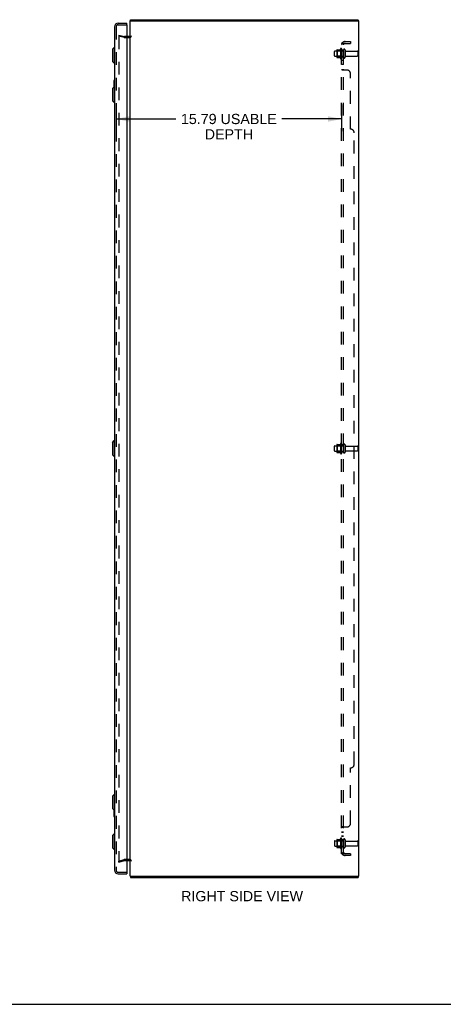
# Model space of a CAD drawing. Header units: inches. Extents: x 0 to 162, y 0 to 105.
# Tile 4 of 6: x 84 to 114, y 0 to 69. Entities that reach past the tile are written whole.
import ezdxf

# ---------------------------------------------------------------- set-up
doc = ezdxf.new("R2010")
doc.units = ezdxf.units.IN
doc.header["$LTSCALE"] = 8.904762
doc.header["$MEASUREMENT"] = 0
doc.linetypes.add('HIDDEN', pattern=[0.2, 0.1, -0.1])
doc.layers.get('0').update_dxf_attribs({"linetype": 'CONTINUOUS'})
for name, color, linetype in [('DEFAULT_2', 8, 'HIDDEN'), ('DIMENSIONS', 7, 'CONTINUOUS'), ('DOOR_ASSEMBLY', 7, 'CONTINUOUS'), ('SUBPANEL', 7, 'CONTINUOUS')]:
    doc.layers.add(name, color=color, linetype=linetype)
doc.styles.get("Standard").update_dxf_attribs({"font": 'arial.ttf'})
doc.dimstyles.new('DIMSTYLE_1', dxfattribs={"dimtxt": 0.714286, "dimasz": 0.952381, "dimexe": 0.09, "dimexo": 0.07, "dimgap": 0.0375, "dimtad": 0, "dimtih": 1, "dimtoh": 1, "dimzin": 4, "dimdsep": 46, "dimtxsty": 'Standard', "dimblk": '_FILLED', "dimblk1": '_FILLED', "dimblk2": '_FILLED', "dimcen": 0.09, "dimadec": 3, "dimazin": 1, "dimtfac": 1, "dimtdec": 3, "dimtofl": 0, "dimtmove": 0, "dimatfit": 3, "dimldrblk": '_FILLED', "dimfxl": 0, "dimtolj": 1, "dimtzin": 4, "dimarcsym": 0})

# ---------------------------------------------------------------- blocks, each defined once
blk = doc.blocks.new('_FILLED')
at = {"color": 0, "linetype": 'ByBlock'}
blk.add_solid([(0, 0), (-1, 0.2), (-1, -0.2)], dxfattribs=at)
blk = doc.blocks.new('*D6')
at = {"layer": 'DIMENSIONS', "color": 2, "linetype": 'Continuous'}
for p, q in [((90.624, 62.906), (90.624, 61.079)), ((106.417, 62.943), (106.417, 61.079)), ((90.624, 61.936), (94.812, 61.936)), ((106.417, 61.936), (102.229, 61.936))]:
    blk.add_line(p, q, dxfattribs=at)
at = {"layer": 'DIMENSIONS', "color": 2, "linetype": 'Continuous', "xscale": 0.9523809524, "yscale": 0.9523809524, "zscale": 0.9523809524, "rotation": 180}
blk.add_blockref('_FILLED', (90.624, 61.936), dxfattribs=at)
at = {"layer": 'DIMENSIONS', "color": 2, "linetype": 'Continuous', "xscale": 0.9523809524, "yscale": 0.9523809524, "zscale": 0.9523809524}
blk.add_blockref('_FILLED', (106.417, 61.936), dxfattribs=at)
at = {"layer": 'DIMENSIONS', "color": 2, "linetype": 'Continuous', "insert": (98.52, 62.293), "char_height": 0.71429, "width": 6.70207, "attachment_point": 2, "line_spacing_factor": 0.9}
blk.add_mtext('15.79 USABLE\\PDEPTH', dxfattribs=at)

msp = doc.modelspace()

# ---------------------------------------------------------------- linework, layer by layer
at = {"color": 7, "linetype": 'Continuous'}
for p, q in [((91.64, 68.806), (91.64, 68.881)), ((107.564, 68.806), (107.564, 68.881)), ((91.617, 68.806), (91.729, 68.806)), ((107.614, 68.806), (107.517, 68.806)), ((91.617, 8.956), (91.72, 8.956)), ((91.64, 8.956), (91.64, 8.881)), ((107.517, 8.956), (107.614, 8.956)), ((107.564, 8.956), (107.564, 8.881)), ((0, 0), (161.905, 0))]:
    msp.add_line(p, q, dxfattribs=at)
at = {"color": 3, "linetype": 'Continuous'}
for p, q in [((91.64, 68.881), (107.564, 68.881)), ((91.617, 8.956), (91.617, 68.806)), ((91.617, 68.806), (91.617, 68.806)), ((91.729, 68.806), (107.507, 68.806)), ((107.614, 68.806), (107.617, 68.806)), ((107.617, 8.956), (107.617, 68.806)), ((91.575, 67.706), (91.374, 67.706)), ((91.374, 10.056), (91.575, 10.056)), ((91.617, 8.956), (91.617, 8.956)), ((91.729, 8.956), (107.507, 8.956)), ((107.614, 8.956), (107.617, 8.956)), ((91.64, 8.881), (107.564, 8.881))]:
    msp.add_line(p, q, dxfattribs=at)
for points in [[(107.507, 68.806), (107.517, 68.804), (107.526, 68.803), (107.536, 68.801), (107.545, 68.8), (107.554, 68.799), (107.562, 68.799), (107.57, 68.798), (107.577, 68.798)], [(107.577, 68.798), (107.584, 68.798), (107.59, 68.799), (107.596, 68.799), (107.601, 68.8), (107.605, 68.801), (107.609, 68.803), (107.612, 68.804), (107.614, 68.806)]]:
    msp.add_lwpolyline(points, dxfattribs=at)
at = {"color": 7, "linetype": 'Continuous'}
msp.add_lwpolyline([(107.537, 68.801), (107.537, 68.801), (107.538, 68.802), (107.54, 68.804), (107.541, 68.806)], dxfattribs=at)
at = {"color": 3, "linetype": 'Continuous'}
for centre, radius, start, end in [((91.734, 68.764), 0.117, 143.48265, 158.95735), ((91.575, 67.748), 0.042, 270, 360), ((91.575, 10.014), 0.042, 0, 90), ((91.734, 8.998), 0.117, 201.04265, 216.51735)]:
    msp.add_arc(centre, radius, start, end, dxfattribs=at)
at = {"layer": 'DEFAULT_2', "color": 8, "linetype": 'HIDDEN'}
for p, q in [((90.824, 67.81), (90.804, 67.738)), ((91.19, 67.634), (90.804, 67.738)), ((90.804, 67.711), (90.804, 67.708)), ((90.804, 67.708), (90.804, 10.054)), ((90.824, 67.728), (90.822, 67.728)), ((90.824, 67.81), (91.21, 67.707)), ((91.374, 67.706), (91.216, 67.706)), ((91.216, 67.631), (91.575, 67.631)), ((106.347, 66.862), (106.347, 66.15)), ((106.417, 66.84), (106.417, 66.172)), ((105.917, 66.349), (105.917, 66.664)), ((105.947, 66.694), (106.542, 66.694)), ((105.947, 66.319), (106.542, 66.319)), ((106.081, 66.762), (106.081, 66.25)), ((106.101, 66.69), (106.081, 66.71)), ((106.101, 66.323), (106.081, 66.303)), ((106.092, 66.784), (106.319, 66.784)), ((106.092, 66.229), (106.319, 66.229)), ((106.101, 66.69), (106.101, 66.323)), ((106.397, 66.69), (106.101, 66.69)), ((106.397, 66.323), (106.101, 66.323)), ((106.397, 66.69), (106.417, 66.71)), ((106.397, 66.69), (106.397, 66.323)), ((106.397, 66.323), (106.417, 66.303)), ((106.542, 66.764), (106.542, 66.249)), ((106.652, 66.764), (106.652, 66.249)), ((106.714, 66.671), (107.512, 66.671)), ((106.714, 66.341), (107.512, 66.341)), ((107.542, 66.641), (107.542, 66.371)), ((105.917, 38.724), (105.917, 39.039)), ((105.947, 39.069), (106.542, 39.069)), ((105.947, 38.694), (106.542, 38.694)), ((106.081, 39.137), (106.081, 38.625)), ((106.101, 39.065), (106.081, 39.085)), ((106.101, 38.698), (106.081, 38.678)), ((106.092, 39.159), (106.319, 39.159)), ((106.092, 38.604), (106.319, 38.604)), ((106.397, 39.065), (106.101, 39.065)), ((106.101, 39.065), (106.101, 38.698)), ((106.397, 38.698), (106.101, 38.698)), ((106.347, 39.237), (106.347, 38.525)), ((106.397, 39.065), (106.417, 39.085)), ((106.397, 39.065), (106.397, 38.698)), ((106.397, 38.698), (106.417, 38.678)), ((106.417, 39.215), (106.417, 38.547)), ((106.542, 39.139), (106.542, 38.624)), ((106.652, 39.139), (106.652, 38.624)), ((106.714, 39.046), (107.512, 39.046)), ((106.714, 38.716), (107.512, 38.716)), ((107.542, 39.016), (107.542, 38.746)), ((105.917, 11.414), (105.917, 11.099)), ((105.947, 11.444), (106.542, 11.444)), ((105.947, 11.069), (106.542, 11.069)), ((106.081, 11.512), (106.081, 11)), ((106.101, 11.44), (106.081, 11.46)), ((106.101, 11.073), (106.081, 11.053)), ((106.092, 11.534), (106.319, 11.534)), ((106.397, 11.44), (106.101, 11.44)), ((106.101, 11.44), (106.101, 11.073)), ((106.397, 11.073), (106.101, 11.073)), ((106.347, 11.612), (106.347, 10.9)), ((106.397, 11.44), (106.417, 11.46)), ((106.397, 11.44), (106.397, 11.073)), ((106.397, 11.073), (106.417, 11.053)), ((106.417, 11.59), (106.417, 10.922)), ((106.542, 11.514), (106.542, 10.999)), ((106.652, 11.514), (106.652, 10.999)), ((106.714, 11.421), (107.512, 11.421)), ((106.714, 11.091), (107.512, 11.091)), ((107.542, 11.391), (107.542, 11.121)), ((106.092, 10.979), (106.319, 10.979)), ((90.804, 10.024), (91.19, 10.128)), ((90.824, 9.952), (90.804, 10.024)), ((90.824, 9.952), (91.21, 10.055)), ((91.575, 10.131), (91.216, 10.131)), ((91.216, 10.056), (91.374, 10.056))]:
    msp.add_line(p, q, dxfattribs=at)
for points in [[(90.822, 67.728), (90.82, 67.728), (90.818, 67.727), (90.816, 67.727), (90.814, 67.725), (90.812, 67.724), (90.81, 67.723), (90.809, 67.721), (90.807, 67.719), (90.806, 67.717), (90.805, 67.715), (90.805, 67.713), (90.804, 67.711)], [(90.828, 67.728), (90.826, 67.728), (90.824, 67.728), (90.824, 67.728)], [(90.804, 10.054), (90.804, 10.051), (90.805, 10.049), (90.805, 10.047)], [(90.824, 10.034), (90.822, 10.034), (90.82, 10.034), (90.818, 10.035), (90.816, 10.036), (90.814, 10.037), (90.812, 10.038), (90.81, 10.039), (90.809, 10.041), (90.807, 10.043), (90.806, 10.045), (90.805, 10.047)], [(90.828, 10.034), (90.826, 10.034), (90.824, 10.034), (90.824, 10.034)]]:
    msp.add_lwpolyline(points, dxfattribs=at)
for centre, radius, start, end in [((91.216, 67.731), 0.1, 255, 270), ((91.216, 67.731), 0.025, 255, 270), ((91.575, 67.748), 0.117, 270, 360), ((106.947, 66.506), 0.698, 149.33687, 156.03207), ((106.379, 66.84), 0.0384, 0, 145.55034), ((106.597, 66.764), 0.055, 0, 180), ((105.947, 66.664), 0.03, 90, 180), ((105.947, 66.349), 0.03, 180, 270), ((106.222, 66.762), 0.141, 174.79195, 180), ((106.222, 66.25), 0.141, 180, 185.20805), ((106.092, 66.774), 0.01, 90, 174.80617), ((106.092, 66.239), 0.01, 185.19383, 270), ((106.3, 66.794), 0.01, 270, 336.03207), ((106.3, 66.219), 0.01, 23.96793, 90), ((106.947, 66.506), 0.698, 203.96793, 210.66313), ((106.379, 66.172), 0.0384, 214.44966, 360), ((106.597, 66.249), 0.055, 180, 360), ((106.714, 66.734), 0.0625, 180, 270), ((106.714, 66.279), 0.0625, 90, 180), ((107.512, 66.641), 0.03, 0, 90), ((107.512, 66.371), 0.03, 270, 360), ((105.947, 39.039), 0.03, 90, 180), ((105.947, 38.724), 0.03, 180, 270), ((106.222, 39.137), 0.141, 174.79195, 180), ((106.222, 38.625), 0.141, 180, 185.20805), ((106.092, 39.149), 0.01, 90, 174.80617), ((106.092, 38.614), 0.01, 185.19383, 270), ((106.3, 39.169), 0.01, 270, 336.03207), ((106.3, 38.594), 0.01, 23.96793, 90), ((106.947, 38.881), 0.698, 149.33687, 156.03207), ((106.947, 38.881), 0.698, 203.96793, 210.66313), ((106.379, 39.215), 0.0384, 0, 145.55034), ((106.597, 39.139), 0.055, 0, 180), ((106.597, 38.624), 0.055, 180, 360), ((106.714, 39.109), 0.0625, 180, 270), ((106.714, 38.654), 0.0625, 90, 180), ((107.512, 39.016), 0.03, 0, 90), ((107.512, 38.746), 0.03, 270, 360), ((106.379, 38.547), 0.0384, 214.44966, 360), ((105.947, 11.414), 0.03, 90, 180), ((105.947, 11.099), 0.03, 180, 270), ((106.222, 11.512), 0.141, 174.79195, 180), ((106.092, 11.524), 0.01, 90, 174.80617), ((106.3, 11.544), 0.01, 270, 336.03207), ((106.947, 11.256), 0.698, 149.33687, 156.03207), ((106.379, 11.59), 0.0384, 0, 145.55034), ((106.597, 11.514), 0.055, 0, 180), ((106.714, 11.484), 0.0625, 180, 270), ((106.714, 11.029), 0.0625, 90, 180), ((107.512, 11.391), 0.03, 0, 90), ((107.512, 11.121), 0.03, 270, 360), ((106.222, 11), 0.141, 180, 185.20805), ((106.092, 10.989), 0.01, 185.19383, 270), ((106.3, 10.969), 0.01, 23.96793, 90), ((106.947, 11.256), 0.698, 203.96793, 210.66313), ((106.379, 10.922), 0.0384, 214.44966, 360), ((106.597, 10.999), 0.055, 180, 360), ((91.216, 10.031), 0.1, 90, 105), ((91.216, 10.031), 0.025, 90, 105), ((91.575, 10.014), 0.117, 0, 90)]:
    msp.add_arc(centre, radius, start, end, dxfattribs=at)
at = {"layer": 'DOOR_ASSEMBLY', "color": 3, "linetype": 'Continuous'}
for p, q in [((90.52, 68.385), (90.52, 9.378)), ((90.766, 68.631), (91.374, 68.631)), ((91.374, 68.512), (91.374, 9.25)), ((90.766, 9.131), (91.374, 9.131))]:
    msp.add_line(p, q, dxfattribs=at)
at = {"layer": 'DOOR_ASSEMBLY', "color": 8, "linetype": 'HIDDEN'}
for p, q in [((90.624, 68.385), (90.624, 9.378)), ((90.766, 68.527), (91.359, 68.527)), ((90.766, 9.235), (91.359, 9.235))]:
    msp.add_line(p, q, dxfattribs=at)
at = {"layer": 'DOOR_ASSEMBLY', "color": 7, "linetype": 'Continuous'}
for p, q in [((91.374, 68.527), (91.359, 68.527)), ((91.374, 68.527), (91.374, 68.631)), ((90.362, 66.814), (90.481, 66.932)), ((90.481, 66.932), (90.481, 65.83)), ((90.481, 66.932), (90.52, 66.932)), ((90.362, 66.814), (90.362, 65.948)), ((90.362, 65.948), (90.481, 65.83)), ((90.481, 65.83), (90.52, 65.83)), ((90.362, 64.064), (90.481, 64.182)), ((90.362, 64.064), (90.362, 63.198)), ((90.46, 64.616), (90.46, 64.162)), ((90.52, 64.631), (90.475, 64.631)), ((90.481, 64.182), (90.481, 63.08)), ((90.481, 64.182), (90.52, 64.182)), ((90.507, 64.531), (90.507, 64.182)), ((90.362, 63.198), (90.481, 63.08)), ((90.481, 63.08), (90.52, 63.08)), ((90.362, 39.314), (90.481, 39.432)), ((90.362, 39.314), (90.362, 38.448)), ((90.481, 39.432), (90.481, 38.33)), ((90.481, 39.432), (90.52, 39.432)), ((90.362, 38.448), (90.481, 38.33)), ((90.481, 38.33), (90.52, 38.33)), ((90.362, 14.564), (90.481, 14.682)), ((90.362, 14.564), (90.362, 13.698)), ((90.481, 14.682), (90.52, 14.682)), ((90.481, 14.682), (90.481, 13.58)), ((90.362, 13.698), (90.481, 13.58)), ((90.46, 13.601), (90.46, 13.146)), ((90.475, 13.131), (90.52, 13.131)), ((90.481, 13.58), (90.52, 13.58)), ((90.507, 13.58), (90.507, 13.231)), ((90.362, 11.814), (90.481, 11.932)), ((90.362, 11.814), (90.362, 10.948)), ((90.481, 11.932), (90.52, 11.932)), ((90.481, 11.932), (90.481, 10.83)), ((90.362, 10.948), (90.481, 10.83)), ((90.481, 10.83), (90.52, 10.83)), ((91.359, 9.235), (91.374, 9.235)), ((91.374, 9.235), (91.374, 9.131))]:
    msp.add_line(p, q, dxfattribs=at)
for points in [[(90.505, 64.567), (90.505, 64.562), (90.506, 64.556), (90.506, 64.55), (90.506, 64.544), (90.507, 64.537), (90.507, 64.531)], [(90.507, 13.231), (90.507, 13.225), (90.506, 13.219), (90.506, 13.212), (90.506, 13.206), (90.505, 13.201), (90.505, 13.195)]]:
    msp.add_lwpolyline(points, dxfattribs=at)
at = {"layer": 'DOOR_ASSEMBLY', "color": 3, "linetype": 'Continuous'}
for centre, radius, start, end in [((90.766, 68.385), 0.246, 90, 180), ((91.359, 68.512), 0.015, 0, 90), ((90.766, 9.378), 0.246, 180, 270), ((91.359, 9.25), 0.015, 270, 360)]:
    msp.add_arc(centre, radius, start, end, dxfattribs=at)
at = {"layer": 'DOOR_ASSEMBLY', "color": 8, "linetype": 'HIDDEN'}
for centre, start, end in [((90.766, 68.385), 90, 180), ((90.766, 9.378), 180, 270)]:
    msp.add_arc(centre, 0.142, start, end, dxfattribs=at)
at = {"layer": 'DOOR_ASSEMBLY', "color": 7, "linetype": 'Continuous'}
for centre, start, end in [((90.475, 64.616), 90, 180), ((90.505, 64.616), 0, 90), ((90.475, 13.146), 180, 270), ((90.505, 13.146), 270, 360)]:
    msp.add_arc(centre, 0.015, start, end, dxfattribs=at)
at = {"layer": 'SUBPANEL', "color": 8, "linetype": 'HIDDEN'}
for p, q in [((106.417, 10.537), (106.417, 67.225)), ((106.542, 67.225), (106.417, 67.225)), ((106.471, 67.263), (106.567, 67.184)), ((106.496, 67.222), (106.497, 67.222)), ((106.497, 67.222), (106.499, 67.222)), ((106.499, 67.222), (106.5, 67.221)), ((106.5, 67.221), (106.501, 67.221)), ((106.501, 67.221), (106.503, 67.22)), ((106.503, 67.22), (106.504, 67.22)), ((106.504, 67.22), (106.506, 67.219)), ((106.506, 67.219), (106.508, 67.219)), ((106.508, 67.219), (106.509, 67.218)), ((106.509, 67.218), (106.511, 67.218)), ((106.542, 10.537), (106.542, 67.225)), ((106.542, 67.205), (106.542, 67.205)), ((106.654, 67.35), (107.042, 67.35)), ((106.654, 67.225), (107.042, 67.225)), ((107.042, 67.35), (107.042, 67.225)), ((106.542, 66.756), (106.417, 66.756)), ((106.542, 66.256), (106.417, 66.256)), ((106.542, 66.028), (106.417, 66.028)), ((106.542, 65.747), (106.417, 65.747)), ((106.417, 65.384), (106.417, 65.385)), ((106.542, 65.385), (106.417, 65.385)), ((106.418, 65.381), (106.417, 65.382)), ((106.422, 65.375), (106.42, 65.377)), ((106.471, 65.35), (106.469, 65.351)), ((106.792, 65.35), (106.471, 65.35)), ((106.568, 65.357), (106.567, 65.358)), ((107.042, 61.225), (107.042, 65.1)), ((107.292, 16.787), (107.292, 60.975)), ((106.542, 39.131), (106.417, 39.131)), ((106.542, 38.631), (106.417, 38.631)), ((107.042, 12.662), (107.042, 16.537)), ((106.464, 12.408), (106.461, 12.406)), ((106.469, 12.411), (106.467, 12.409)), ((106.471, 12.412), (106.792, 12.412)), ((106.567, 12.412), (106.568, 12.411)), ((106.542, 12.377), (106.417, 12.377)), ((106.542, 12.052), (106.417, 12.052)), ((106.542, 12.015), (106.417, 12.015)), ((106.542, 11.771), (106.417, 11.771)), ((106.542, 11.734), (106.417, 11.734)), ((106.542, 12.38), (106.542, 12.378)), ((106.542, 11.506), (106.417, 11.506)), ((106.542, 11.006), (106.417, 11.006)), ((106.542, 10.537), (106.417, 10.537)), ((106.471, 10.499), (106.567, 10.578)), ((107.042, 10.537), (106.654, 10.537)), ((107.042, 10.412), (106.654, 10.412)), ((107.042, 10.537), (107.042, 10.412))]:
    msp.add_line(p, q, dxfattribs=at)
for points in [[(106.44, 67.245), (106.436, 67.244), (106.433, 67.242), (106.43, 67.24), (106.427, 67.239), (106.425, 67.237), (106.422, 67.235), (106.42, 67.233), (106.419, 67.231), (106.418, 67.23), (106.417, 67.228), (106.417, 67.226), (106.417, 67.225)], [(106.471, 67.263), (106.469, 67.261), (106.467, 67.259), (106.464, 67.257), (106.461, 67.255), (106.457, 67.253), (106.454, 67.251), (106.45, 67.25), (106.447, 67.248), (106.44, 67.245)], [(106.485, 67.225), (106.485, 67.225), (106.484, 67.225), (106.484, 67.225), (106.483, 67.225), (106.483, 67.225), (106.483, 67.225), (106.482, 67.225), (106.482, 67.225)], [(106.482, 67.225), (106.482, 67.225), (106.482, 67.225), (106.482, 67.225), (106.483, 67.225), (106.483, 67.225), (106.483, 67.225), (106.484, 67.225), (106.484, 67.225), (106.485, 67.225), (106.485, 67.225), (106.486, 67.224), (106.486, 67.224), (106.487, 67.224), (106.487, 67.224), (106.488, 67.224), (106.489, 67.224), (106.489, 67.224), (106.49, 67.224), (106.49, 67.224), (106.491, 67.223), (106.492, 67.223), (106.492, 67.223), (106.493, 67.223), (106.494, 67.223), (106.494, 67.223), (106.495, 67.223), (106.496, 67.222)], [(106.511, 67.218), (106.512, 67.217), (106.513, 67.217), (106.514, 67.217), (106.515, 67.216), (106.516, 67.216), (106.517, 67.216), (106.518, 67.215), (106.519, 67.215), (106.52, 67.215), (106.521, 67.214), (106.522, 67.214), (106.523, 67.214), (106.523, 67.213), (106.524, 67.213), (106.525, 67.212), (106.526, 67.212), (106.527, 67.212), (106.528, 67.211), (106.529, 67.211), (106.53, 67.21), (106.531, 67.21), (106.531, 67.21), (106.532, 67.209), (106.533, 67.209), (106.534, 67.209), (106.535, 67.208), (106.535, 67.208), (106.536, 67.207), (106.537, 67.207), (106.537, 67.207), (106.538, 67.206), (106.539, 67.206), (106.54, 67.206), (106.54, 67.205), (106.541, 67.205), (106.541, 67.205), (106.542, 67.204), (106.543, 67.204), (106.543, 67.204), (106.544, 67.203), (106.544, 67.203), (106.545, 67.203), (106.545, 67.202), (106.546, 67.202), (106.546, 67.202), (106.546, 67.202)], [(106.556, 67.201), (106.555, 67.203), (106.553, 67.206), (106.551, 67.208), (106.549, 67.21), (106.547, 67.213), (106.545, 67.215), (106.544, 67.217), (106.543, 67.219), (106.542, 67.221), (106.542, 67.223), (106.542, 67.225)], [(106.546, 67.202), (106.546, 67.202), (106.546, 67.202), (106.546, 67.202), (106.546, 67.202), (106.546, 67.202), (106.545, 67.202), (106.545, 67.203), (106.545, 67.203), (106.544, 67.203), (106.544, 67.203), (106.543, 67.204), (106.543, 67.204), (106.542, 67.205)], [(106.567, 67.184), (106.568, 67.185), (106.568, 67.185), (106.568, 67.186), (106.568, 67.187), (106.567, 67.188), (106.567, 67.189), (106.566, 67.191), (106.565, 67.192), (106.563, 67.194), (106.562, 67.196), (106.56, 67.197), (106.556, 67.201)], [(106.43, 65.37), (106.427, 65.372), (106.425, 65.373), (106.422, 65.375), (106.42, 65.377), (106.419, 65.379), (106.418, 65.381), (106.417, 65.382), (106.417, 65.384), (106.417, 65.385)], [(106.436, 65.367), (106.433, 65.368), (106.43, 65.37), (106.427, 65.372)], [(106.45, 65.361), (106.443, 65.364), (106.44, 65.365), (106.436, 65.367)], [(106.467, 65.353), (106.464, 65.355), (106.461, 65.356), (106.457, 65.358), (106.454, 65.359), (106.45, 65.361)], [(106.471, 65.35), (106.469, 65.351), (106.467, 65.353), (106.464, 65.355), (106.461, 65.356)], [(106.553, 65.372), (106.551, 65.374), (106.549, 65.375), (106.547, 65.376), (106.545, 65.378), (106.544, 65.379), (106.543, 65.381), (106.542, 65.382), (106.542, 65.384), (106.542, 65.385)], [(106.551, 65.374), (106.549, 65.375), (106.547, 65.376), (106.545, 65.378), (106.544, 65.379), (106.543, 65.381), (106.542, 65.382), (106.542, 65.384), (106.542, 65.385)], [(106.567, 65.36), (106.566, 65.361), (106.565, 65.363), (106.563, 65.364), (106.562, 65.366), (106.56, 65.367), (106.558, 65.368), (106.556, 65.37), (106.553, 65.372)], [(106.567, 65.35), (106.568, 65.352), (106.568, 65.353), (106.568, 65.355), (106.568, 65.357), (106.567, 65.358), (106.567, 65.36), (106.566, 65.361), (106.565, 65.363), (106.563, 65.364), (106.562, 65.366), (106.56, 65.367), (106.558, 65.368)], [(106.568, 65.352), (106.568, 65.353), (106.568, 65.355)], [(106.471, 12.412), (106.469, 12.411), (106.467, 12.409), (106.464, 12.408), (106.461, 12.406), (106.457, 12.404), (106.454, 12.403), (106.45, 12.401), (106.443, 12.398)], [(106.567, 12.412), (106.568, 12.411), (106.568, 12.409), (106.568, 12.407), (106.568, 12.406), (106.567, 12.404), (106.567, 12.403), (106.566, 12.401), (106.565, 12.399), (106.563, 12.398), (106.562, 12.397), (106.56, 12.395), (106.558, 12.394), (106.556, 12.393)], [(106.568, 12.409), (106.568, 12.407), (106.568, 12.406), (106.567, 12.404), (106.567, 12.403), (106.566, 12.401), (106.565, 12.399), (106.563, 12.398)], [(106.436, 12.395), (106.433, 12.394), (106.43, 12.392), (106.427, 12.391), (106.425, 12.389), (106.422, 12.387), (106.42, 12.385), (106.419, 12.383), (106.418, 12.381), (106.417, 12.38), (106.417, 12.378), (106.417, 12.377)], [(106.417, 12.38), (106.417, 12.378), (106.417, 12.377)], [(106.43, 12.392), (106.427, 12.391), (106.425, 12.389), (106.422, 12.387), (106.42, 12.385), (106.419, 12.383), (106.418, 12.381)], [(106.443, 12.398), (106.44, 12.397), (106.436, 12.395)], [(106.556, 12.393), (106.553, 12.39), (106.551, 12.389), (106.549, 12.387), (106.547, 12.386), (106.545, 12.384), (106.544, 12.383), (106.543, 12.381), (106.542, 12.38), (106.542, 12.378), (106.542, 12.377)], [(106.551, 12.389), (106.549, 12.387), (106.547, 12.386), (106.545, 12.384), (106.544, 12.383)], [(106.562, 12.397), (106.56, 12.395), (106.558, 12.394)], [(106.447, 10.514), (106.44, 10.517), (106.436, 10.519), (106.433, 10.52), (106.43, 10.522), (106.427, 10.523), (106.425, 10.525), (106.422, 10.527), (106.42, 10.529), (106.419, 10.531), (106.418, 10.533), (106.417, 10.534), (106.417, 10.536), (106.417, 10.537)], [(106.471, 10.499), (106.469, 10.501), (106.467, 10.503), (106.464, 10.505), (106.461, 10.507), (106.457, 10.509), (106.454, 10.511), (106.45, 10.512), (106.447, 10.514)], [(106.546, 10.56), (106.546, 10.56), (106.546, 10.56), (106.546, 10.56), (106.545, 10.56), (106.545, 10.56), (106.544, 10.559), (106.544, 10.559), (106.544, 10.559), (106.543, 10.558), (106.542, 10.558), (106.542, 10.558), (106.541, 10.558), (106.541, 10.557), (106.54, 10.557), (106.54, 10.557), (106.539, 10.556), (106.538, 10.556), (106.538, 10.556), (106.537, 10.555), (106.536, 10.555), (106.536, 10.555), (106.535, 10.554), (106.534, 10.554), (106.534, 10.554), (106.533, 10.553), (106.532, 10.553), (106.531, 10.552), (106.531, 10.552), (106.53, 10.552), (106.529, 10.551), (106.528, 10.551), (106.528, 10.551), (106.527, 10.55), (106.526, 10.55), (106.525, 10.55), (106.524, 10.549), (106.523, 10.549), (106.523, 10.549), (106.522, 10.548), (106.521, 10.548), (106.52, 10.548), (106.519, 10.547), (106.518, 10.547), (106.517, 10.547), (106.516, 10.546), (106.515, 10.546), (106.514, 10.545), (106.513, 10.545), (106.512, 10.545), (106.511, 10.544), (106.51, 10.544), (106.509, 10.544), (106.508, 10.543), (106.507, 10.543), (106.506, 10.543), (106.505, 10.542), (106.504, 10.542), (106.503, 10.542), (106.502, 10.541), (106.501, 10.541), (106.5, 10.541), (106.499, 10.541), (106.498, 10.54), (106.497, 10.54), (106.496, 10.54), (106.495, 10.54), (106.494, 10.539), (106.493, 10.539), (106.492, 10.539), (106.491, 10.539), (106.49, 10.539), (106.489, 10.538), (106.488, 10.538), (106.488, 10.538), (106.487, 10.538), (106.486, 10.538), (106.485, 10.538), (106.484, 10.537), (106.484, 10.537), (106.483, 10.537), (106.483, 10.537), (106.483, 10.537), (106.482, 10.537)], [(106.482, 10.537), (106.482, 10.537), (106.482, 10.537)], [(106.482, 10.537), (106.482, 10.537), (106.483, 10.537), (106.483, 10.537), (106.483, 10.537), (106.484, 10.537), (106.484, 10.537), (106.485, 10.537), (106.486, 10.537)], [(106.56, 10.565), (106.556, 10.561), (106.555, 10.559), (106.553, 10.557), (106.551, 10.554), (106.549, 10.552), (106.547, 10.55), (106.545, 10.547), (106.544, 10.545), (106.543, 10.543), (106.542, 10.541), (106.542, 10.539), (106.542, 10.537)], [(106.542, 10.557), (106.543, 10.558), (106.543, 10.558), (106.543, 10.558), (106.544, 10.559), (106.544, 10.559), (106.545, 10.559), (106.545, 10.56), (106.545, 10.56), (106.546, 10.56), (106.546, 10.56), (106.546, 10.56), (106.546, 10.56)], [(106.567, 10.578), (106.568, 10.578), (106.568, 10.577), (106.568, 10.576), (106.568, 10.575), (106.567, 10.574), (106.567, 10.573), (106.566, 10.571), (106.565, 10.57), (106.563, 10.568), (106.562, 10.567), (106.56, 10.565)]]:
    msp.add_lwpolyline(points, dxfattribs=at)
for centre, radius, start, end in [((106.654, 67.113), 0.237, 90, 180), ((106.654, 67.113), 0.112, 90, 180), ((106.792, 65.1), 0.25, 0, 90), ((107.042, 60.975), 0.25, 0, 90), ((107.042, 16.787), 0.25, 270, 360), ((106.792, 12.662), 0.25, 270, 360), ((106.654, 10.649), 0.237, 180, 270), ((106.654, 10.649), 0.112, 180, 270)]:
    msp.add_arc(centre, radius, start, end, dxfattribs=at)

# ---------------------------------------------------------------- texts
at = {"layer": 'DIMENSIONS', "color": 2, "linetype": 'Continuous', "insert": (99.444, 7.925), "char_height": 0.71429, "width": 8.51832, "attachment_point": 2, "line_spacing_factor": 0.9}
msp.add_mtext('RIGHT SIDE VIEW', dxfattribs=at)

# ---------------------------------------------------------------- dimensions: what is measured, and where the dimension line sits
at = {"layer": 'DIMENSIONS', "color": 2, "linetype": 'Continuous'}
dim = msp.add_linear_dim(base=(90.624, 61.936), p1=(106.417, 63.013), p2=(90.624, 62.976), angle=180, text='<> USABLE\\PDEPTH', dimstyle='DIMSTYLE_1', dxfattribs=at)
dim.commit()
dim.dimension.update_dxf_attribs({"geometry": '*D6', "text_midpoint": (98.52, 61.4), "dimtype": 160})

doc.saveas('drawing.dxf')
